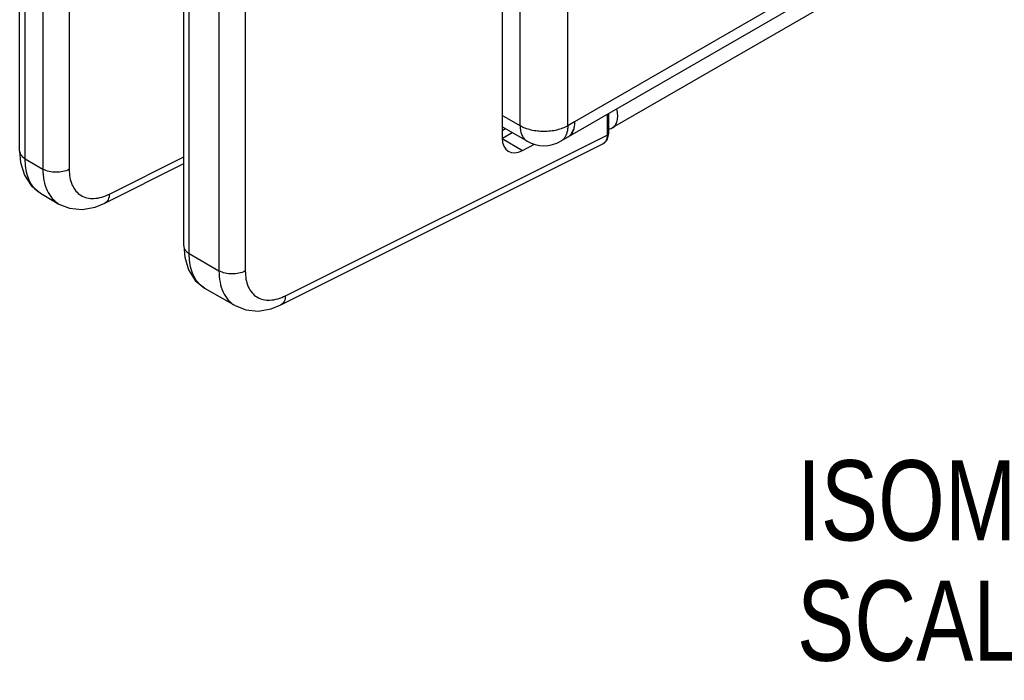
# Model space of a CAD drawing. Header units: inches. Extents: x 0 to 34, y 0 to 22.
# Tile 11 of 106: x 2.8 to 4.3, y 14.1 to 15.1. Entities that reach past the tile are written whole.
import ezdxf

# ---------------------------------------------------------------- set-up
doc = ezdxf.new("R2010")
doc.units = ezdxf.units.IN
doc.header["$LTSCALE"] = 1.87
doc.header["$MEASUREMENT"] = 0
doc.layers.get('0').update_dxf_attribs({"linetype": 'CONTINUOUS'})
doc.layers.add('02___PRT_ALL_AXES', color=7, linetype='CONTINUOUS')
doc.layers.add('DETAIL', color=7, linetype='CONTINUOUS')
doc.styles.get("Standard").update_dxf_attribs({"font": 'txt', "width": 0.8})

msp = doc.modelspace()

# ---------------------------------------------------------------- linework, layer by layer
at = {"color": 7, "linetype": 'CONTINUOUS'}
for p, q in [((3.5137, 16.8648), (3.5137, 14.9559)), ((2.7615, 14.9355), (2.7615, 16.8275)), ((2.7702, 14.9235), (2.7702, 16.8155)), ((2.7977, 16.7996), (2.7977, 14.9076)), ((2.8387, 16.7991), (2.8387, 14.9072)), ((3.0172, 14.7879), (3.0172, 16.6799)), ((3.0259, 14.7758), (3.0259, 16.6678)), ((3.0722, 16.6411), (3.0722, 14.7491)), ((3.1132, 16.6407), (3.1132, 14.7487)), ((5.1861, 15.8382), (3.6853, 14.9716)), ((3.6772, 14.9926), (3.6772, 14.9605)), ((3.6795, 14.994), (3.6795, 14.9637)), ((3.519, 14.9703), (3.5137, 14.9672)), ((3.5294, 14.9643), (3.514, 14.9553)), ((3.1757, 14.7101), (3.6772, 14.9605)), ((3.5135, 14.9551), (3.5453, 14.9367)), ((3.6772, 14.9534), (3.6794, 14.9609)), ((3.6794, 14.9609), (3.6795, 14.9637)), ((2.7615, 14.9355), (2.763, 14.918)), ((3.1688, 14.6961), (3.6705, 14.9467)), ((3.5453, 14.9367), (3.5638, 14.9462)), ((2.7702, 14.9235), (2.7977, 14.9076)), ((2.9013, 14.8686), (3.0172, 14.9265)), ((2.8944, 14.8546), (3.0172, 14.916)), ((2.794, 14.8698), (2.8228, 14.8531)), ((2.8228, 14.8531), (2.8228, 14.8531)), ((3.0172, 14.7879), (3.0187, 14.7704)), ((3.0259, 14.7758), (3.0722, 14.7491)), ((3.0497, 14.7221), (3.0973, 14.6947)), ((3.0973, 14.6947), (3.0973, 14.6947))]:
    msp.add_line(p, q, dxfattribs=at)
at = {"color": 3, "linetype": 'CONTINUOUS'}
for p, q in [((3.5416, 14.975), (3.5416, 16.8427)), ((3.6158, 14.975), (3.6158, 16.8427)), ((5.1646, 15.8515), (3.605, 14.9509)), ((3.5416, 14.975), (3.5137, 14.9911)), ((3.6264, 14.9811), (3.6158, 14.975)), ((3.5525, 14.9509), (3.5137, 14.9733)), ((3.624, 14.9672), (3.625, 14.97)), ((3.6182, 14.9589), (3.6205, 14.9612))]:
    msp.add_line(p, q, dxfattribs=at)
at = {"color": 7, "linetype": 'CONTINUOUS'}
for points in [[(3.6704, 14.9467), (3.6724, 14.9478), (3.6772, 14.9534)], [(2.763, 14.918), (2.769, 14.898), (2.7794, 14.8818), (2.794, 14.8698)], [(2.8228, 14.8531), (2.8393, 14.8466), (2.8587, 14.8448), (2.879, 14.8484), (2.8944, 14.8546)], [(3.0187, 14.7704), (3.0247, 14.7504), (3.0351, 14.7341), (3.0497, 14.7221)], [(3.0973, 14.6947), (3.1138, 14.6881), (3.1331, 14.6863), (3.1534, 14.6899), (3.1688, 14.6961)]]:
    msp.add_lwpolyline(points, dxfattribs=at)
at = {"color": 3, "linetype": 'CONTINUOUS'}
for centre, radius, start, end in [((3.5787, 14.9964), 0.0525, 240.0001, 299.9999), ((3.6068, 14.9723), 0.0176, 299.9965, 310.4005)]:
    msp.add_arc(centre, radius, start, end, dxfattribs=at)
at = {"color": 7, "linetype": 'CONTINUOUS'}
msp.add_arc((3.6656, 14.9561), 0.0106, 314.0216, 316.6707, dxfattribs=at)
msp.add_ellipse((3.5461, 14.9733), major_axis=(0.0233, 0.0377), ratio=0.597115, start_param=2.374958, end_param=3.919574, dxfattribs=at)
for points, knots in [([(3.6853, 14.9716), (3.6872, 14.9727), (3.6906, 14.9761), (3.6934, 14.9832), (3.694, 14.9918), (3.6931, 14.9979), (3.6923, 15.0011)], [0, 0, 0, 0, 0.202044, 0.429963, 0.696298, 1, 1, 1, 1]), ([(3.6798, 14.9698), (3.6803, 14.9699), (3.6822, 14.9702), (3.6841, 14.9709), (3.6853, 14.9716)], [0, 0, 0, 0, 0.256897, 1, 1, 1, 1]), ([(3.6761, 14.9537), (3.676, 14.9532), (3.6753, 14.9514), (3.6742, 14.9498), (3.6733, 14.9488)], [0, 0, 0, 0, 0.265653, 1, 1, 1, 1]), ([(3.6772, 14.9605), (3.6772, 14.9599), (3.6771, 14.9576), (3.6767, 14.9553), (3.6761, 14.9537)], [0, 0, 0, 0, 0.266119, 1, 1, 1, 1]), ([(3.6795, 14.9637), (3.6795, 14.9634), (3.6793, 14.962), (3.6781, 14.961), (3.6772, 14.9605)], [0, 0, 0, 0, 0.219063, 1, 1, 1, 1]), ([(2.7615, 14.9355), (2.7615, 14.9332), (2.7636, 14.9281), (2.7678, 14.9249), (2.7702, 14.9235)], [0, 0, 0, 0, 0.449232, 1, 1, 1, 1]), ([(2.7859, 14.8761), (2.7805, 14.8815), (2.7721, 14.8971), (2.7702, 14.9142), (2.7702, 14.9235)], [0, 0, 0, 0, 0.453363, 1, 1, 1, 1]), ([(2.7977, 14.9076), (2.7977, 14.9016), (2.7987, 14.8901), (2.8034, 14.8744), (2.8114, 14.8616), (2.8188, 14.8554), (2.8228, 14.8531)], [0, 0, 0, 0, 0.28723, 0.545515, 0.779557, 1, 1, 1, 1]), ([(2.8387, 14.9072), (2.8325, 14.9038), (2.8181, 14.9012), (2.8038, 14.9041), (2.7977, 14.9076)], [0, 0, 0, 0, 0.502229, 1, 1, 1, 1]), ([(2.8387, 14.9072), (2.8387, 14.8988), (2.8406, 14.8865), (2.8486, 14.8732), (2.8566, 14.8662), (2.8665, 14.8622), (2.882, 14.861), (2.8938, 14.8648), (2.9013, 14.8686)], [0, 0, 0, 0, 0.271231, 0.388908, 0.499802, 0.610737, 0.72852, 1, 1, 1, 1]), ([(2.9013, 14.8686), (2.9012, 14.8656), (2.9003, 14.8601), (2.8965, 14.8557), (2.8944, 14.8546)], [0, 0, 0, 0, 0.553787, 1, 1, 1, 1]), ([(3.0172, 14.7879), (3.0172, 14.7856), (3.0193, 14.7804), (3.0234, 14.7772), (3.0259, 14.7758)], [0, 0, 0, 0, 0.449232, 1, 1, 1, 1]), ([(3.0416, 14.7284), (3.0362, 14.7339), (3.0278, 14.7494), (3.0259, 14.7666), (3.0259, 14.7758)], [0, 0, 0, 0, 0.453363, 1, 1, 1, 1]), ([(3.0722, 14.7491), (3.0722, 14.7431), (3.0731, 14.7317), (3.0779, 14.716), (3.0858, 14.7032), (3.0933, 14.697), (3.0973, 14.6947)], [0, 0, 0, 0, 0.28723, 0.545515, 0.779557, 1, 1, 1, 1]), ([(3.1132, 14.7487), (3.107, 14.7453), (3.0926, 14.7427), (3.0782, 14.7456), (3.0722, 14.7491)], [0, 0, 0, 0, 0.502229, 1, 1, 1, 1]), ([(3.1132, 14.7487), (3.1132, 14.7404), (3.115, 14.728), (3.1231, 14.7147), (3.1311, 14.7078), (3.1409, 14.7037), (3.1564, 14.7025), (3.1683, 14.7064), (3.1757, 14.7101)], [0, 0, 0, 0, 0.271231, 0.388908, 0.499802, 0.610737, 0.72852, 1, 1, 1, 1]), ([(3.1757, 14.7101), (3.1757, 14.7071), (3.1748, 14.7016), (3.171, 14.6972), (3.1688, 14.6961)], [0, 0, 0, 0, 0.553787, 1, 1, 1, 1])]:
    msp.add_open_spline(points, degree=3, knots=knots, dxfattribs=at)
at = {"color": 3, "linetype": 'CONTINUOUS'}
for points, knots in [([(3.6264, 14.9811), (3.6264, 14.979), (3.6262, 14.9748), (3.6253, 14.9708), (3.6246, 14.9689)], [0, 0, 0, 0, 0.521255, 1, 1, 1, 1]), ([(3.5416, 14.975), (3.5416, 14.9723), (3.542, 14.9673), (3.544, 14.9603), (3.547, 14.9555), (3.55, 14.9526), (3.5516, 14.9514), (3.5525, 14.951)], [0, 0, 0, 0, 0.289387, 0.548685, 0.781639, 0.891827, 1, 1, 1, 1]), ([(3.6158, 14.975), (3.6133, 14.9735), (3.6077, 14.9709), (3.5987, 14.9682), (3.5889, 14.9665), (3.5787, 14.9659), (3.5685, 14.9665), (3.5587, 14.9682), (3.5497, 14.9709), (3.5441, 14.9735), (3.5416, 14.975)], [0, 0, 0, 0, 0.114123, 0.237345, 0.366971, 0.5, 0.633029, 0.762655, 0.885877, 1, 1, 1, 1]), ([(3.6158, 14.975), (3.6158, 14.973), (3.6156, 14.9691), (3.6148, 14.9652), (3.6142, 14.9635)], [0, 0, 0, 0, 0.519877, 1, 1, 1, 1]), ([(3.6246, 14.9689), (3.6242, 14.9676), (3.6232, 14.9651), (3.6211, 14.9618), (3.6186, 14.9591), (3.6166, 14.9577), (3.6156, 14.9571)], [0, 0, 0, 0, 0.269667, 0.52311, 0.76468, 1, 1, 1, 1]), ([(3.6205, 14.9612), (3.6212, 14.9621), (3.6225, 14.964), (3.6235, 14.9661), (3.624, 14.9672)], [0, 0, 0, 0, 0.487136, 1, 1, 1, 1]), ([(3.6096, 14.9548), (3.6089, 14.954), (3.6075, 14.9526), (3.6058, 14.9514), (3.605, 14.951)], [0, 0, 0, 0, 0.504624, 1, 1, 1, 1]), ([(3.6142, 14.9635), (3.6137, 14.9618), (3.6125, 14.9587), (3.6106, 14.956), (3.6096, 14.9548)], [0, 0, 0, 0, 0.518995, 1, 1, 1, 1])]:
    msp.add_open_spline(points, degree=3, knots=knots, dxfattribs=at)
at = {"color": 7, "linetype": 'CONTINUOUS'}
for points in [[(3.673, 14.9485), (3.6722, 14.9478), (3.6714, 14.9472), (3.6705, 14.9467)], [(2.794, 14.8698), (2.791, 14.8715), (2.7883, 14.8736), (2.7859, 14.8761)], [(3.0497, 14.7221), (3.0467, 14.7238), (3.044, 14.726), (3.0416, 14.7284)]]:
    msp.add_open_spline(points, degree=3, dxfattribs=at)
at = {"layer": '02___PRT_ALL_AXES', "color": 3, "linetype": 'CONTINUOUS'}
msp.add_line((5.1648, 15.8693), (3.6264, 14.9811), dxfattribs=at)

# ---------------------------------------------------------------- texts
at = {"layer": 'DETAIL', "color": 2, "linetype": 'CONTINUOUS', "insert": (3.9732, 14.4537), "char_height": 0.125, "width": 1.4, "attachment_point": 1, "line_spacing_factor": 0.9}
msp.add_mtext('ISOMETRIC VIEW\\PSCALE  3/4', dxfattribs=at)

doc.saveas('drawing.dxf')
